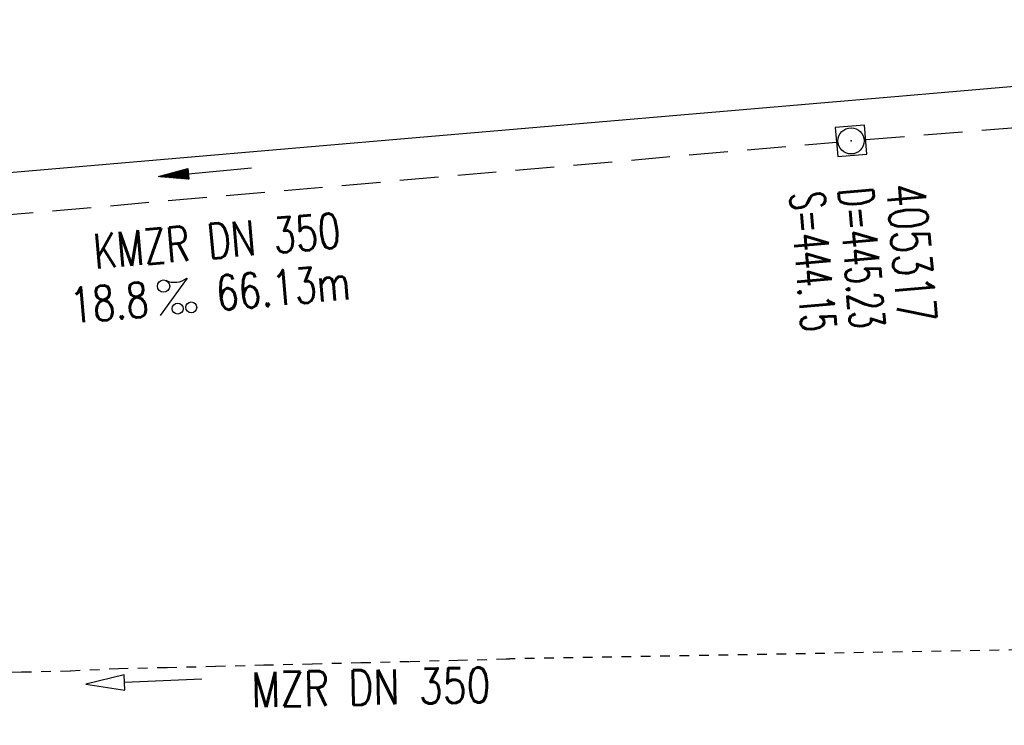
# Model space of a CAD drawing. Extents: x 0 to 1135, y 0 to 420.
# Tile 6 of 50: x 322 to 373, y 164 to 200. Entities that reach past the tile are written whole.
import ezdxf
from ezdxf.enums import TextEntityAlignment as Align

# ---------------------------------------------------------------- set-up
doc = ezdxf.new("R2010")
doc.units = 0
doc.header["$LTSCALE"] = 2
doc.header["$MEASUREMENT"] = 0
for name, pattern in [('ACAD_ISO03W100', [0.5, 0.25, -0.25]), ('AUSGEZOGEN', [0]), ('GESTRICH-X2', [1.5, 1, -0.5])]:
    doc.linetypes.add(name, pattern=pattern)
doc.layers.get('0').update_dxf_attribs({"linetype": 'AUSGEZOGEN'})
for name, color, linetype in [('FBR', 8, 'CONTINUOUS'), ('KANAL', 7, 'GESTRICH-X2'), ('PFEIL', 7, 'CONTINUOUS'), ('SCHACHTNR', 6, 'CONTINUOUS'), ('SCHSYMBOL', 7, 'CONTINUOUS'), ('TEXTO', 4, 'CONTINUOUS'), ('TEXTU', 4, 'CONTINUOUS'), ('Tiefenentwässerung', 15, 'CONTINUOUS'), ('Tiefenentwässerung_und_Sammelle', 15, 'CONTINUOUS')]:
    doc.layers.add(name, color=color, linetype=linetype)
doc.styles.add('ROMANS', font='romans.shx', dxfattribs={"width": 0.8})

# ---------------------------------------------------------------- blocks, each defined once
blk = doc.blocks.new('20')
blk.add_lwpolyline([(-0.754, -0.751), (0.754, -0.751), (0.754, 0.75), (-0.754, 0.75)], close=True)
blk.add_circle((0, 0), 0.676)
blk.add_point((0, 0))
blk = doc.blocks.new('PROM')
blk.add_line((1.566, 1.817), (0.019, 0.015))
for centre, radius in [((0.317, 1.51), 0.317), ((0.943, 0.291), 0.283), ((1.645, 0.287), 0.283)]:
    blk.add_circle(centre, radius)
blk.add_arc((0.992, 2.682), 1.033, 239.1414, 303.3549)
blk = doc.blocks.new('PFEIL2')
at = {"color": 0}
for p, q in [((0.88, 0.002), (-2.401, -0.012)), ((0.881, -0.271), (0.879, 0.276)), ((0.879, 0.276), (2.429, 0.009)), ((0.911, 0.27), (0.879, 0.265)), ((0.965, 0.261), (0.879, 0.246)), ((1.019, 0.252), (0.879, 0.228)), ((1.073, 0.242), (0.879, 0.209)), ((1.127, 0.233), (0.879, 0.191)), ((1.181, 0.224), (0.879, 0.172)), ((1.235, 0.214), (0.879, 0.154)), ((1.289, 0.205), (0.879, 0.135)), ((1.343, 0.196), (0.879, 0.117)), ((1.397, 0.187), (0.879, 0.098)), ((1.451, 0.177), (0.879, 0.08)), ((1.505, 0.168), (0.879, 0.061)), ((1.559, 0.159), (0.88, 0.043)), ((1.613, 0.149), (0.88, 0.024)), ((1.668, 0.14), (0.88, 0.006)), ((1.722, 0.131), (0.88, -0.013)), ((1.776, 0.121), (0.88, -0.031)), ((1.83, 0.112), (0.88, -0.05)), ((1.884, 0.103), (0.88, -0.068)), ((1.938, 0.094), (0.88, -0.087)), ((1.992, 0.084), (0.88, -0.105)), ((2.046, 0.075), (0.88, -0.124)), ((2.1, 0.066), (0.88, -0.142)), ((2.154, 0.056), (0.88, -0.161)), ((2.208, 0.047), (0.88, -0.179)), ((2.262, 0.038), (0.881, -0.198)), ((2.316, 0.029), (0.881, -0.216)), ((2.37, 0.019), (0.881, -0.235)), ((2.424, 0.01), (0.881, -0.253)), ((2.429, 0.009), (0.881, -0.271))]:
    blk.add_line(p, q, dxfattribs=at)

msp = doc.modelspace()

# ---------------------------------------------------------------- linework, layer by layer
at = {"layer": 'FBR'}
for points in [[(88.009, 187.528, 0), (104.839, 188.975, 0), (166.439, 194.269, -0.000002), (228.71, 199.62, 0.000002), (290.98, 204.971, 0.000001), (321.649, 207.607, 0.000001), (340.796, 209.253, 0.000002), (353.251, 210.323, -0.000001), (365.705, 211.394, -0.000007), (378.159, 212.464, 0.000001), (390.613, 213.534, 0.000044), (401.774, 214.494, -0.000046), (412.936, 215.454, -0.000156), (413.09, 215.467, -0.00001), (415.515, 215.674, -0.001332), (425.355, 216.487, -0.000871), (440.419, 217.664, -0.001621), (451.283, 218.459, -0.001254), (465.339, 219.405, -0.001246)], [(87.666, 191.514, 0), (104.497, 192.96, 0), (166.097, 198.254, -0.000002), (228.367, 203.605, 0.000002), (290.638, 208.957, 0.000001), (321.307, 211.592, 0.000001), (340.454, 213.238, 0.000002), (352.908, 214.308, -0.000001), (365.363, 215.379, -0.000007), (377.816, 216.449, 0.000001), (390.27, 217.519, 0.000044), (401.432, 218.479, -0.000045), (412.593, 219.44, -0.000156), (412.748, 219.453, -0.00001), (415.185, 219.661, -0.001332), (425.036, 220.474, -0.00087), (440.121, 221.653, -0.001621), (451.001, 222.449, -0.001254), (465.08, 223.397, -0.001246)]]:
    msp.add_lwpolyline(points, format="xyb", dxfattribs=at)
msp.add_lwpolyline([(25, 166.807), (167.745, 179.075), (292.286, 189.777), (342.102, 194.059), (367.011, 196.2), (391.918, 198.34), (414.243, 200.26), (416.77, 200.476), (441.558, 202.457), (466.326, 204.187), (491.109, 205.67), (515.907, 206.907), (540.715, 207.896), (565.532, 208.638), (590.355, 209.133), (615.182, 209.38), (640.01, 209.381)], dxfattribs=at)
at = {"layer": 'KANAL'}
for p, q in [((365.519, 193.969), (429.064, 199.088)), ((299.616, 188.205), (364, 193.845))]:
    msp.add_line(p, q, dxfattribs=at)
at = {"layer": 'Tiefenentwässerung', "linetype": 'ACAD_ISO03W100'}
msp.add_line((376.401, 167.688), (347.127, 167.17), dxfattribs=at)
at = {"layer": 'Tiefenentwässerung_und_Sammelle', "linetype": 'ACAD_ISO03W100'}
msp.add_lwpolyline([(302.066, 165.909), (304.409, 165.965), (306.931, 166.076), (309.398, 166.141), (311.915, 166.201), (314.437, 166.311), (316.905, 166.377), (319.422, 166.437), (321.939, 166.498), (324.456, 166.558), (326.928, 166.673), (329.446, 166.733), (331.963, 166.794), (334.43, 166.859), (336.948, 166.92), (339.465, 166.98), (341.982, 167.041), (344.449, 167.106), (346.967, 167.166), (347.127, 167.17)], dxfattribs=at)
at = {"layer": 'Tiefenentwässerung_und_Sammelle', "linetype": 'Continuous'}
msp.add_lwpolyline([(331.239, 166.133), (327.243, 165.951), (327.225, 166.351), (325.245, 165.86), (327.261, 165.552), (327.243, 165.951)], dxfattribs=at)

# ---------------------------------------------------------------- block references
at = {"layer": 'PFEIL', "rotation": 184.9992522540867}
msp.add_blockref('PFEIL2', (331.41, 192.288), dxfattribs=at)
at = {"layer": 'SCHSYMBOL', "rotation": 4.911952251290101}
msp.add_blockref('20', (364.755, 193.905), dxfattribs=at)
at = {"layer": 'TEXTU', "rotation": 4.999252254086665}
msp.add_blockref('PROM', (329.072, 184.88), dxfattribs=at)

# ---------------------------------------------------------------- texts
at = {"layer": 'SCHACHTNR', "style": 'ROMANS'}
for s, height, width, p in [('S=444.15', 1.8, 0.6, (361.585, 191.2)), ('D=445.23', 1.8, 0.6, (364.092, 191.406)), ('405317', 2, 0.7, (366.572, 191.624))]:
    msp.add_text(s, height=height, rotation=274.912, dxfattribs=dict(at, width=width)).set_placement(p)
at = {"layer": 'TEXTO', "style": 'ROMANS', "width": 0.75}
msp.add_text('KMZR DN 350', height=1.8, rotation=4.9993, dxfattribs=at).set_placement((332.087, 187.853), align=Align.CENTER)
at = {"layer": 'TEXTU', "style": 'ROMANS', "width": 0.75}
for s, p in [('66.13m', (332.052, 185.141)), ('18.8', (324.515, 184.495))]:
    msp.add_text(s, height=1.8, rotation=4.9993, dxfattribs=at).set_placement(p)
at = {"layer": 'Tiefenentwässerung_und_Sammelle', "linetype": 'Continuous', "style": 'ROMANS', "oblique": 0, "width": 0.8}
msp.add_text('MZR DN 350', height=1.8, rotation=1.2131, dxfattribs=at).set_placement((333.817, 164.672))

doc.saveas('drawing.dxf')
